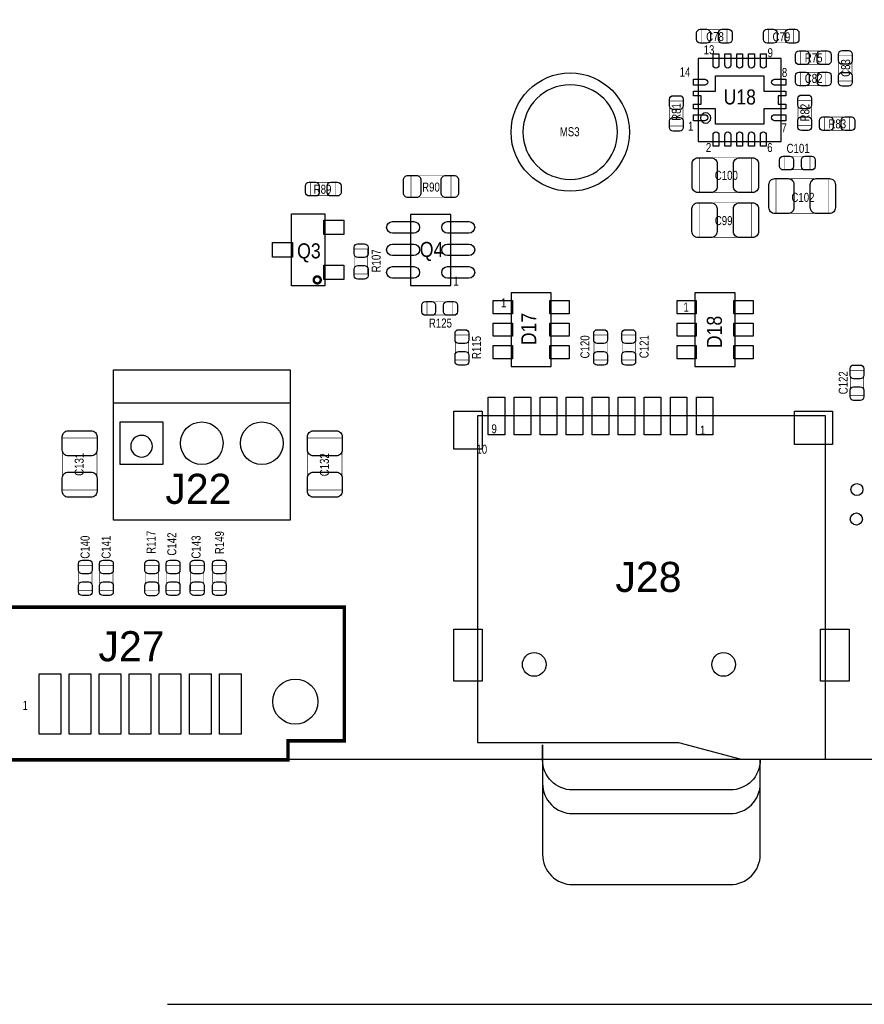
# Model space of a CAD drawing. Extents: x 0 to 190, y -12 to 110.
# Tile 9 of 15: x 89 to 125, y -10 to 31. Entities that reach past the tile are written whole.
import ezdxf
from ezdxf.enums import TextEntityAlignment as Align

# ---------------------------------------------------------------- set-up
doc = ezdxf.new("R2010")
doc.units = 0
for name, color, linetype in [('BG_DIMENSION', 1, 'CONTINUOUS'), ('BG_OUTLINE', 3, 'CONTINUOUS'), ('PG_ASSEMBLY_TOP', 140, 'CONTINUOUS'), ('PIN_BOTTOM', 6, 'CONTINUOUS'), ('PIN_TOP', 140, 'CONTINUOUS'), ('RD_ASSEMBLY_TOP', 140, 'CONTINUOUS')]:
    doc.layers.add(name, color=color, linetype=linetype)

msp = doc.modelspace()

# ---------------------------------------------------------------- linework, layer by layer
at = {"layer": 'BG_DIMENSION'}
msp.add_lwpolyline([(95.20047, -10.34288), (166.116, -10.34288)], dxfattribs=at)
at = {"layer": 'BG_OUTLINE'}
for points in [[(0, 87.63), (0, 89.662), (169.926, 89.662), (169.926, 0), (0, 0), (0, 12.903708)], [(0, 89.662), (169.926, 89.662), (169.926, 0), (0, 0)]]:
    msp.add_lwpolyline(points, dxfattribs=at)
at = {"layer": 'PG_ASSEMBLY_TOP'}
for points, const_width in [([(117.7798, 30.278324), (117.7798, 30.83814), (118.839996, 30.83814), (118.839996, 30.278324), (117.7798, 30.278324)], 0.024892), ([(121.66346, 30.83814), (121.66346, 30.278324), (120.603264, 30.278324), (120.603264, 30.83814), (121.66346, 30.83814)], 0.024892), ([(121.957592, 29.36748), (121.957592, 29.927296), (123.017788, 29.927296), (123.017788, 29.36748), (121.957592, 29.36748)], 0.024892), ([(123.565412, 29.729176), (124.125228, 29.729176), (124.125228, 28.66898), (123.565412, 28.66898), (123.565412, 29.729176)], 0.024892), ([(121.960132, 28.47086), (121.960132, 29.030676), (123.020328, 29.030676), (123.020328, 28.47086), (121.960132, 28.47086)], 0.024892), ([(116.984272, 26.764996), (116.424456, 26.764996), (116.424456, 27.825192), (116.984272, 27.825192), (116.984272, 26.764996)], 0.024892), ([(122.405648, 26.79192), (121.845832, 26.79192), (121.845832, 27.852116), (122.405648, 27.852116), (122.405648, 26.79192)], 0.024892), ([(122.967242, 26.581862), (122.967242, 27.141678), (124.027438, 27.141678), (124.027438, 26.581862), (122.967242, 26.581862)], 0.024892), ([(119.871744, 25.418796), (119.871744, 23.958804), (117.671596, 23.958804), (117.671596, 25.418796), (119.871744, 25.418796)], 0.024892), ([(121.28754, 24.916892), (121.28754, 25.476708), (122.347736, 25.476708), (122.347736, 24.916892), (121.28754, 24.916892)], 0.024892), ([(105.485692, 23.75662), (105.485692, 24.656796), (107.18546, 24.656796), (107.18546, 23.75662), (105.485692, 23.75662)], 0.024892), ([(120.918478, 23.074122), (120.918478, 24.534114), (123.118626, 24.534114), (123.118626, 23.074122), (120.918478, 23.074122)], 0.024892), ([(102.312724, 24.37892), (102.312724, 23.819104), (101.252528, 23.819104), (101.252528, 24.37892), (102.312724, 24.37892)], 0.024892), ([(119.867426, 23.518114), (119.867426, 22.058122), (117.667278, 22.058122), (117.667278, 23.518114), (119.867426, 23.518114)], 0.024892), ([(103.10368, 21.568664), (103.663496, 21.568664), (103.663496, 20.508468), (103.10368, 20.508468), (103.10368, 21.568664)], 0.024892), ([(107.229656, 19.335496), (107.229656, 18.77568), (106.16946, 18.77568), (106.16946, 19.335496), (107.229656, 19.335496)], 0.024892), ([(107.921552, 16.877284), (107.361736, 16.877284), (107.361736, 17.93748), (107.921552, 17.93748), (107.921552, 16.877284)], 0.024892), ([(113.778792, 16.877284), (113.218976, 16.877284), (113.218976, 17.93748), (113.778792, 17.93748), (113.778792, 16.877284)], 0.024892), ([(114.972592, 16.877284), (114.412776, 16.877284), (114.412776, 17.93748), (114.972592, 17.93748), (114.972592, 16.877284)], 0.024892), ([(124.612908, 15.385796), (124.053092, 15.385796), (124.053092, 16.445992), (124.612908, 16.445992), (124.612908, 15.385796)], 0.024892), ([(90.760804, 13.585444), (92.220796, 13.585444), (92.220796, 11.385296), (90.760804, 11.385296), (90.760804, 13.585444)], 0.024892), ([(101.119686, 13.585444), (102.579678, 13.585444), (102.579678, 11.385296), (101.119686, 11.385296), (101.119686, 13.585444)], 0.024892), ([(92.010484, 7.14502), (91.450668, 7.14502), (91.450668, 8.205216), (92.010484, 8.205216), (92.010484, 7.14502)], 0.024892), ([(92.899484, 7.14502), (92.339668, 7.14502), (92.339668, 8.205216), (92.899484, 8.205216), (92.899484, 7.14502)], 0.024892), ([(94.818708, 7.140702), (94.258892, 7.140702), (94.258892, 8.200898), (94.818708, 8.200898), (94.818708, 7.140702)], 0.024892), ([(95.718884, 7.14502), (95.159068, 7.14502), (95.159068, 8.205216), (95.718884, 8.205216), (95.718884, 7.14502)], 0.024892), ([(96.734884, 7.14502), (96.175068, 7.14502), (96.175068, 8.205216), (96.734884, 8.205216), (96.734884, 7.14502)], 0.024892), ([(97.114106, 8.204708), (97.673922, 8.204708), (97.673922, 7.144512), (97.114106, 7.144512), (97.114106, 8.204708)], 0.024892), ([(102.67188, 0.786384), (100.2919, 0.786384), (100.2919, -0.013462), (87.83193, -0.013462), (87.83193, 0.736346), (86.982046, 0.736346), (86.982046, 1.486408), (85.77199, 1.486408), (85.77199, 5.4864), (86.982046, 5.4864), (86.982046, 6.43636), (102.67188, 6.43636), (102.67188, 0.786384)], 0.1524)]:
    msp.add_lwpolyline(points, dxfattribs=dict(at, const_width=const_width))
for points in [[(121.127012, 26.11374), (121.127012, 29.61386), (117.626892, 29.61386), (117.626892, 26.11374), (121.127012, 26.11374)], [(107.170474, 23.030688), (105.470706, 23.030688), (105.470706, 20.03044), (107.170474, 20.03044), (107.170474, 23.030688)], [(111.414052, 16.609822), (111.414052, 19.708622), (109.717332, 19.708622), (109.717332, 16.609822), (111.414052, 16.609822)], [(119.186452, 16.609822), (119.186452, 19.708622), (117.489732, 19.708622), (117.489732, 16.609822), (119.186452, 16.609822)], [(92.9132, 16.4592), (100.3808, 16.4592), (100.3808, 10.1092), (92.9132, 10.1092), (92.9132, 16.4592)], [(92.9132, 15.0622), (100.3808, 15.0622)], [(108.29798, 0.714502), (116.79936, 0.724662), (119.38762, 0.023622), (122.9995, 0.013462), (122.9995, 14.514322), (108.29798, 14.514322), (108.29798, 0.714502)], [(120.24868, -2.285238), (120.24868, -0.085598)]]:
    msp.add_lwpolyline(points, dxfattribs=at)
msp.add_lwpolyline([(114.21745, 26.50617, 1), (110.217458, 26.50617, 1)], format="xyb", close=True, dxfattribs=at)
for points in [[(118.159276, 27.1018, 1), (117.724428, 27.1018, 1), (118.159276, 27.1018)], [(94.564962, 13.2334, 1), (93.649038, 13.2334, 1), (94.564962, 13.2334)], [(111.0488, 0.612902), (111.0488, -4.014978, 0.414386), (112.3188, -5.284978), (118.97868, -5.284978, 0.414386), (120.24868, -4.014978), (120.24868, -2.285238)], [(111.0488, 0.612902), (111.0488, -1.015238, 0.414346), (112.3188, -2.285238), (118.97868, -2.285238, 0.414346), (120.24868, -1.015238), (120.24868, -0.085598)], [(120.24868, -0.085598), (120.24868, -0.017018, -0.414072), (118.97868, -1.287018), (112.3188, -1.287018, -0.414072), (111.0488, -0.017018), (111.0488, 0.612902)]]:
    msp.add_lwpolyline(points, format="xyb", dxfattribs=at)
msp.add_lwpolyline([(101.84765, 20.012152), (100.447602, 20.012152), (100.447602, 23.052024), (101.84765, 23.052024)], close=True, dxfattribs=at)
at = {"layer": 'PG_ASSEMBLY_TOP', "const_width": 0.1016}
msp.add_lwpolyline([(101.676708, 20.262088, 1), (101.380544, 20.262088, 1), (101.676708, 20.262088)], format="xyb", dxfattribs=at)
at = {"layer": 'PIN_BOTTOM'}
msp.add_lwpolyline([(93.2053, 12.4587), (93.2053, 14.2621), (95.0087, 14.2621), (95.0087, 12.4587)], close=True, dxfattribs=at)
for centre, radius in [((112.217454, 26.50617), 2.499995), ((96.647, 13.3604), 0.9017), ((99.187, 13.3604), 0.9017), ((110.69828, 4.013962), 0.50038), ((118.69928, 4.013962), 0.50038), ((100.602034, 2.446528), 0.9525)]:
    msp.add_circle(centre, radius, dxfattribs=at)
at = {"layer": 'PIN_TOP'}
for points in [[(117.70995, 30.8483), (117.989858, 30.8483, -0.414846), (118.139972, 30.698186), (118.139972, 30.418278, -0.414846), (117.989858, 30.268164), (117.70995, 30.268164, -0.414846), (117.559836, 30.418278), (117.559836, 30.698186, -0.414846)], [(118.909846, 30.268164), (118.629938, 30.268164, -0.414846), (118.479824, 30.418278), (118.479824, 30.698186, -0.414846), (118.629938, 30.8483), (118.909846, 30.8483, -0.414846), (119.05996, 30.698186), (119.05996, 30.418278, -0.414846)], [(120.533414, 30.8483), (120.813322, 30.8483, -0.414846), (120.963436, 30.698186), (120.963436, 30.418278, -0.414846), (120.813322, 30.268164), (120.533414, 30.268164, -0.414846), (120.3833, 30.418278), (120.3833, 30.698186, -0.414846)], [(121.73331, 30.268164), (121.453402, 30.268164, -0.414846), (121.303288, 30.418278), (121.303288, 30.698186, -0.414846), (121.453402, 30.8483), (121.73331, 30.8483, -0.414846), (121.883424, 30.698186), (121.883424, 30.418278, -0.414846)], [(118.501922, 29.338778, -0.999952), (118.251986, 29.338778), (118.251986, 29.813758), (118.501922, 29.813758)], [(119.001794, 29.338778, -0.999952), (118.751858, 29.338778), (118.751858, 29.813758), (119.001794, 29.813758)], [(119.50192, 29.338778, -0.999952), (119.251984, 29.338778), (119.251984, 29.813758), (119.50192, 29.813758)], [(120.002046, 29.338778, -0.999952), (119.75211, 29.338778), (119.75211, 29.813758), (120.002046, 29.813758)], [(120.501918, 29.338778, -0.999952), (120.251982, 29.338778), (120.251982, 29.813758), (120.501918, 29.813758)], [(121.887742, 29.937456), (122.16765, 29.937456, -0.414846), (122.317764, 29.787342), (122.317764, 29.507434, -0.414846), (122.16765, 29.35732), (121.887742, 29.35732, -0.414846), (121.737628, 29.507434), (121.737628, 29.787342, -0.414846)], [(123.087638, 29.35732), (122.80773, 29.35732, -0.414846), (122.657616, 29.507434), (122.657616, 29.787342, -0.414846), (122.80773, 29.937456), (123.087638, 29.937456, -0.414846), (123.237752, 29.787342), (123.237752, 29.507434, -0.414846)], [(124.135388, 29.799026), (124.135388, 29.519118, -0.414846), (123.985274, 29.369004), (123.705366, 29.369004, -0.414846), (123.555252, 29.519118), (123.555252, 29.799026, -0.414846), (123.705366, 29.94914), (123.985274, 29.94914, -0.414846)], [(117.901974, 28.73883, -0.999952), (117.901974, 28.488894), (117.426994, 28.488894), (117.426994, 28.73883)], [(120.85193, 28.488894, -0.999952), (120.85193, 28.73883), (121.32691, 28.73883), (121.32691, 28.488894)], [(121.890282, 29.040836), (122.17019, 29.040836, -0.414846), (122.320304, 28.890722), (122.320304, 28.610814, -0.414846), (122.17019, 28.4607), (121.890282, 28.4607, -0.414846), (121.740168, 28.610814), (121.740168, 28.890722, -0.414846)], [(123.090178, 28.4607), (122.81027, 28.4607, -0.414846), (122.660156, 28.610814), (122.660156, 28.890722, -0.414846), (122.81027, 29.040836), (123.090178, 29.040836, -0.414846), (123.240292, 28.890722), (123.240292, 28.610814, -0.414846)], [(123.555252, 28.59913), (123.555252, 28.879038, -0.414846), (123.705366, 29.029152), (123.985274, 29.029152, -0.414846), (124.135388, 28.879038), (124.135388, 28.59913, -0.414846), (123.985274, 28.449016), (123.705366, 28.449016, -0.414846)], [(116.994432, 27.895042), (116.994432, 27.615134, -0.414846), (116.844318, 27.46502), (116.56441, 27.46502, -0.414846), (116.414296, 27.615134), (116.414296, 27.895042, -0.414846), (116.56441, 28.045156), (116.844318, 28.045156, -0.414846)], [(122.415808, 27.921966), (122.415808, 27.642058, -0.414846), (122.265694, 27.491944), (121.985786, 27.491944, -0.414846), (121.835672, 27.642058), (121.835672, 27.921966, -0.414846), (121.985786, 28.07208), (122.265694, 28.07208, -0.414846)], [(116.414296, 26.695146), (116.414296, 26.975054, -0.414846), (116.56441, 27.125168), (116.844318, 27.125168, -0.414846), (116.994432, 26.975054), (116.994432, 26.695146, -0.414846), (116.844318, 26.545032), (116.56441, 26.545032, -0.414846)], [(117.901974, 27.238706, -0.999952), (117.901974, 26.98877), (117.426994, 26.98877), (117.426994, 27.238706)], [(120.85193, 26.98877, -0.999952), (120.85193, 27.238706), (121.32691, 27.238706), (121.32691, 26.98877)], [(121.835672, 26.72207), (121.835672, 27.001978, -0.414846), (121.985786, 27.152092), (122.265694, 27.152092, -0.414846), (122.415808, 27.001978), (122.415808, 26.72207, -0.414846), (122.265694, 26.571956), (121.985786, 26.571956, -0.414846)], [(122.897392, 27.151838), (123.1773, 27.151838, -0.414846), (123.327414, 27.001724), (123.327414, 26.721816, -0.414846), (123.1773, 26.571702), (122.897392, 26.571702, -0.414846), (122.747278, 26.721816), (122.747278, 27.001724, -0.414846)], [(124.097288, 26.571702), (123.81738, 26.571702, -0.414846), (123.667266, 26.721816), (123.667266, 27.001724, -0.414846), (123.81738, 27.151838), (124.097288, 27.151838, -0.414846), (124.247402, 27.001724), (124.247402, 26.721816, -0.414846)], [(118.251986, 26.388822, -0.999952), (118.501922, 26.388822), (118.501922, 25.913842), (118.251986, 25.913842)], [(118.751858, 26.388822, -0.999952), (119.001794, 26.388822), (119.001794, 25.913842), (118.751858, 25.913842)], [(119.251984, 26.388822, -0.999952), (119.50192, 26.388822), (119.50192, 25.913842), (119.251984, 25.913842)], [(119.75211, 26.388822, -0.999952), (120.002046, 26.388822), (120.002046, 25.913842), (119.75211, 25.913842)], [(120.251982, 26.388822, -0.999952), (120.501918, 26.388822), (120.501918, 25.913842), (120.251982, 25.913842)], [(117.616732, 25.423876), (118.176548, 25.423876, -0.414709), (118.426738, 25.173686), (118.426738, 24.203914, -0.414709), (118.176548, 23.953724), (117.616732, 23.953724, -0.414709), (117.366542, 24.203914), (117.366542, 25.173686, -0.414709)], [(119.926608, 23.953724), (119.366792, 23.953724, -0.414709), (119.116602, 24.203914), (119.116602, 25.173686, -0.414709), (119.366792, 25.423876), (119.926608, 25.423876, -0.414709), (120.176798, 25.173686), (120.176798, 24.203914, -0.414709)], [(121.21769, 25.486868), (121.497598, 25.486868, -0.414846), (121.647712, 25.336754), (121.647712, 25.056846, -0.414846), (121.497598, 24.906732), (121.21769, 24.906732, -0.414846), (121.067576, 25.056846), (121.067576, 25.336754, -0.414846)], [(122.417586, 24.906732), (122.137678, 24.906732, -0.414846), (121.987564, 25.056846), (121.987564, 25.336754, -0.414846), (122.137678, 25.486868), (122.417586, 25.486868, -0.414846), (122.5677, 25.336754), (122.5677, 25.056846, -0.414846)], [(105.36047, 24.671782), (105.720642, 24.671782, -0.414556), (105.910634, 24.48179), (105.910634, 23.931626, -0.414556), (105.720642, 23.741634), (105.36047, 23.741634, -0.414556), (105.170478, 23.931626), (105.170478, 24.48179, -0.414556)], [(107.310682, 23.741634), (106.95051, 23.741634, -0.414556), (106.760518, 23.931626), (106.760518, 24.48179, -0.414556), (106.95051, 24.671782), (107.310682, 24.671782, -0.414556), (107.500674, 24.48179), (107.500674, 23.931626, -0.414556)], [(101.182678, 24.38908), (101.462586, 24.38908, -0.414846), (101.6127, 24.238966), (101.6127, 23.959058, -0.414846), (101.462586, 23.808944), (101.182678, 23.808944, -0.414846), (101.032564, 23.959058), (101.032564, 24.238966, -0.414846)], [(102.382574, 23.808944), (102.102666, 23.808944, -0.414846), (101.952552, 23.959058), (101.952552, 24.238966, -0.414846), (102.102666, 24.38908), (102.382574, 24.38908, -0.414846), (102.532688, 24.238966), (102.532688, 23.959058, -0.414846)], [(120.863614, 24.539194), (121.42343, 24.539194, -0.414709), (121.67362, 24.289004), (121.67362, 23.319232, -0.414709), (121.42343, 23.069042), (120.863614, 23.069042, -0.414709), (120.613424, 23.319232), (120.613424, 24.289004, -0.414709)], [(123.17349, 23.069042), (122.613674, 23.069042, -0.414709), (122.363484, 23.319232), (122.363484, 24.289004, -0.414709), (122.613674, 24.539194), (123.17349, 24.539194, -0.414709), (123.42368, 24.289004), (123.42368, 23.319232, -0.414709)], [(117.612414, 23.523194), (118.17223, 23.523194, -0.414709), (118.42242, 23.273004), (118.42242, 22.303232, -0.414709), (118.17223, 22.053042), (117.612414, 22.053042, -0.414709), (117.362224, 22.303232), (117.362224, 23.273004, -0.414709)], [(119.92229, 22.053042), (119.362474, 22.053042, -0.414709), (119.112284, 22.303232), (119.112284, 23.273004, -0.414709), (119.362474, 23.523194), (119.92229, 23.523194, -0.414709), (120.17248, 23.273004), (120.17248, 22.303232, -0.414709)], [(104.705531, 22.725507), (105.605453, 22.725507, -1), (105.605453, 22.235541), (104.705531, 22.235541, -1)], [(107.035727, 22.725507), (107.935649, 22.725507, -1), (107.935649, 22.235541), (107.035727, 22.235541, -1)], [(103.673656, 21.638514), (103.673656, 21.358606, -0.414846), (103.523542, 21.208492), (103.243634, 21.208492, -0.414846), (103.09352, 21.358606), (103.09352, 21.638514, -0.414846), (103.243634, 21.788628), (103.523542, 21.788628, -0.414846)], [(104.705531, 21.775547), (105.605453, 21.775547, -1), (105.605453, 21.285581), (104.705531, 21.285581, -1)], [(107.035727, 21.775547), (107.935649, 21.775547, -1), (107.935649, 21.285581), (107.035727, 21.285581, -1)], [(103.09352, 20.438618), (103.09352, 20.718526, -0.414846), (103.243634, 20.86864), (103.523542, 20.86864, -0.414846), (103.673656, 20.718526), (103.673656, 20.438618, -0.414846), (103.523542, 20.288504), (103.243634, 20.288504, -0.414846)], [(104.705531, 20.825587), (105.605453, 20.825587, -1), (105.605453, 20.335621), (104.705531, 20.335621, -1)], [(107.035727, 20.825587), (107.935649, 20.825587, -1), (107.935649, 20.335621), (107.035727, 20.335621, -1)], [(106.09961, 19.345656), (106.379518, 19.345656, -0.414846), (106.529632, 19.195542), (106.529632, 18.915634, -0.414846), (106.379518, 18.76552), (106.09961, 18.76552, -0.414846), (105.949496, 18.915634), (105.949496, 19.195542, -0.414846)], [(107.299506, 18.76552), (107.019598, 18.76552, -0.414846), (106.869484, 18.915634), (106.869484, 19.195542, -0.414846), (107.019598, 19.345656), (107.299506, 19.345656, -0.414846), (107.44962, 19.195542), (107.44962, 18.915634, -0.414846)], [(107.931712, 18.00733), (107.931712, 17.727422, -0.414846), (107.781598, 17.577308), (107.50169, 17.577308, -0.414846), (107.351576, 17.727422), (107.351576, 18.00733, -0.414846), (107.50169, 18.157444), (107.781598, 18.157444, -0.414846)], [(113.788952, 18.00733), (113.788952, 17.727422, -0.414846), (113.638838, 17.577308), (113.35893, 17.577308, -0.414846), (113.208816, 17.727422), (113.208816, 18.00733, -0.414846), (113.35893, 18.157444), (113.638838, 18.157444, -0.414846)], [(114.982752, 18.00733), (114.982752, 17.727422, -0.414846), (114.832638, 17.577308), (114.55273, 17.577308, -0.414846), (114.402616, 17.727422), (114.402616, 18.00733, -0.414846), (114.55273, 18.157444), (114.832638, 18.157444, -0.414846)], [(107.351576, 16.807434), (107.351576, 17.087342, -0.414846), (107.50169, 17.237456), (107.781598, 17.237456, -0.414846), (107.931712, 17.087342), (107.931712, 16.807434, -0.414846), (107.781598, 16.65732), (107.50169, 16.65732, -0.414846)], [(113.208816, 16.807434), (113.208816, 17.087342, -0.414846), (113.35893, 17.237456), (113.638838, 17.237456, -0.414846), (113.788952, 17.087342), (113.788952, 16.807434, -0.414846), (113.638838, 16.65732), (113.35893, 16.65732, -0.414846)], [(114.402616, 16.807434), (114.402616, 17.087342, -0.414846), (114.55273, 17.237456), (114.832638, 17.237456, -0.414846), (114.982752, 17.087342), (114.982752, 16.807434, -0.414846), (114.832638, 16.65732), (114.55273, 16.65732, -0.414846)], [(124.623068, 16.515842), (124.623068, 16.235934, -0.414846), (124.472954, 16.08582), (124.193046, 16.08582, -0.414846), (124.042932, 16.235934), (124.042932, 16.515842, -0.414846), (124.193046, 16.665956), (124.472954, 16.665956, -0.414846)], [(124.042932, 15.315946), (124.042932, 15.595854, -0.414846), (124.193046, 15.745968), (124.472954, 15.745968, -0.414846), (124.623068, 15.595854), (124.623068, 15.315946, -0.414846), (124.472954, 15.165832), (124.193046, 15.165832, -0.414846)], [(92.225876, 13.640308), (92.225876, 13.080492, -0.414709), (91.975686, 12.830302), (91.005914, 12.830302, -0.414709), (90.755724, 13.080492), (90.755724, 13.640308, -0.414709), (91.005914, 13.890498), (91.975686, 13.890498, -0.414709)], [(102.584758, 13.640308), (102.584758, 13.080492, -0.414709), (102.334568, 12.830302), (101.364796, 12.830302, -0.414709), (101.114606, 13.080492), (101.114606, 13.640308, -0.414709), (101.364796, 13.890498), (102.334568, 13.890498, -0.414709)], [(90.755724, 11.330432), (90.755724, 11.890248, -0.414709), (91.005914, 12.140438), (91.975686, 12.140438, -0.414709), (92.225876, 11.890248), (92.225876, 11.330432, -0.414709), (91.975686, 11.080242), (91.005914, 11.080242, -0.414709)], [(101.114606, 11.330432), (101.114606, 11.890248, -0.414709), (101.364796, 12.140438), (102.334568, 12.140438, -0.414709), (102.584758, 11.890248), (102.584758, 11.330432, -0.414709), (102.334568, 11.080242), (101.364796, 11.080242, -0.414709)], [(92.020644, 8.275066), (92.020644, 7.995158, -0.414846), (91.87053, 7.845044), (91.590622, 7.845044, -0.414846), (91.440508, 7.995158), (91.440508, 8.275066, -0.414846), (91.590622, 8.42518), (91.87053, 8.42518, -0.414846)], [(92.909644, 8.275066), (92.909644, 7.995158, -0.414846), (92.75953, 7.845044), (92.479622, 7.845044, -0.414846), (92.329508, 7.995158), (92.329508, 8.275066, -0.414846), (92.479622, 8.42518), (92.75953, 8.42518, -0.414846)], [(94.828868, 8.270748), (94.828868, 7.99084, -0.414846), (94.678754, 7.840726), (94.398846, 7.840726, -0.414846), (94.248732, 7.99084), (94.248732, 8.270748, -0.414846), (94.398846, 8.420862), (94.678754, 8.420862, -0.414846)], [(95.729044, 8.275066), (95.729044, 7.995158, -0.414846), (95.57893, 7.845044), (95.299022, 7.845044, -0.414846), (95.148908, 7.995158), (95.148908, 8.275066, -0.414846), (95.299022, 8.42518), (95.57893, 8.42518, -0.414846)], [(96.745044, 8.275066), (96.745044, 7.995158, -0.414846), (96.59493, 7.845044), (96.315022, 7.845044, -0.414846), (96.164908, 7.995158), (96.164908, 8.275066, -0.414846), (96.315022, 8.42518), (96.59493, 8.42518, -0.414846)], [(97.684082, 8.274558), (97.684082, 7.99465, -0.414846), (97.533968, 7.844536), (97.25406, 7.844536, -0.414846), (97.103946, 7.99465), (97.103946, 8.274558, -0.414846), (97.25406, 8.424672), (97.533968, 8.424672, -0.414846)], [(91.440508, 7.07517), (91.440508, 7.355078, -0.414846), (91.590622, 7.505192), (91.87053, 7.505192, -0.414846), (92.020644, 7.355078), (92.020644, 7.07517, -0.414846), (91.87053, 6.925056), (91.590622, 6.925056, -0.414846)], [(92.329508, 7.07517), (92.329508, 7.355078, -0.414846), (92.479622, 7.505192), (92.75953, 7.505192, -0.414846), (92.909644, 7.355078), (92.909644, 7.07517, -0.414846), (92.75953, 6.925056), (92.479622, 6.925056, -0.414846)], [(94.248732, 7.070852), (94.248732, 7.35076, -0.414846), (94.398846, 7.500874), (94.678754, 7.500874, -0.414846), (94.828868, 7.35076), (94.828868, 7.070852, -0.414846), (94.678754, 6.920738), (94.398846, 6.920738, -0.414846)], [(95.148908, 7.07517), (95.148908, 7.355078, -0.414846), (95.299022, 7.505192), (95.57893, 7.505192, -0.414846), (95.729044, 7.355078), (95.729044, 7.07517, -0.414846), (95.57893, 6.925056), (95.299022, 6.925056, -0.414846)], [(96.164908, 7.07517), (96.164908, 7.355078, -0.414846), (96.315022, 7.505192), (96.59493, 7.505192, -0.414846), (96.745044, 7.355078), (96.745044, 7.07517, -0.414846), (96.59493, 6.925056), (96.315022, 6.925056, -0.414846)], [(97.103946, 7.074662), (97.103946, 7.35457, -0.414846), (97.25406, 7.504684), (97.533968, 7.504684, -0.414846), (97.684082, 7.35457), (97.684082, 7.074662, -0.414846), (97.533968, 6.924548), (97.25406, 6.924548, -0.414846)]]:
    msp.add_lwpolyline(points, format="xyb", close=True, dxfattribs=at)
for points in [[(118.352062, 26.83891), (118.352062, 27.488896), (117.426994, 27.488896), (117.426994, 27.688794), (117.75186, 27.688794), (117.75186, 28.038806), (117.426994, 28.038806), (117.426994, 28.238704), (118.352062, 28.238704), (118.352062, 28.88869), (120.401842, 28.88869), (120.401842, 28.238704), (121.32691, 28.238704), (121.32691, 28.038806), (121.002044, 28.038806), (121.002044, 27.688794), (121.32691, 27.688794), (121.32691, 27.488896), (120.401842, 27.488896), (120.401842, 26.83891)], [(102.65156, 22.177248), (101.81336, 22.177248), (101.81336, 22.786848), (102.65156, 22.786848)], [(100.481892, 21.227288), (99.643692, 21.227288), (99.643692, 21.836888), (100.481892, 21.836888)], [(102.65156, 20.277328), (101.81336, 20.277328), (101.81336, 20.886928), (102.65156, 20.886928)], [(109.773212, 18.829782), (108.960412, 18.829782), (108.960412, 19.388582), (109.773212, 19.388582)], [(111.358172, 19.388582), (112.170972, 19.388582), (112.170972, 18.829782), (111.358172, 18.829782)], [(117.545612, 18.829782), (116.732812, 18.829782), (116.732812, 19.388582), (117.545612, 19.388582)], [(119.130572, 19.388582), (119.943372, 19.388582), (119.943372, 18.829782), (119.130572, 18.829782)], [(109.773212, 17.879822), (108.960412, 17.879822), (108.960412, 18.438622), (109.773212, 18.438622)], [(111.358172, 18.438622), (112.170972, 18.438622), (112.170972, 17.879822), (111.358172, 17.879822)], [(117.545612, 17.879822), (116.732812, 17.879822), (116.732812, 18.438622), (117.545612, 18.438622)], [(119.130572, 18.438622), (119.943372, 18.438622), (119.943372, 17.879822), (119.130572, 17.879822)], [(109.773212, 16.929862), (108.960412, 16.929862), (108.960412, 17.488662), (109.773212, 17.488662)], [(111.358172, 17.488662), (112.170972, 17.488662), (112.170972, 16.929862), (111.358172, 16.929862)], [(117.545612, 16.929862), (116.732812, 16.929862), (116.732812, 17.488662), (117.545612, 17.488662)], [(119.130572, 17.488662), (119.943372, 17.488662), (119.943372, 16.929862), (119.130572, 16.929862)], [(108.74756, 13.714222), (108.74756, 15.314422), (109.4486, 15.314422), (109.4486, 13.714222)], [(109.84738, 13.714222), (109.84738, 15.314422), (110.54842, 15.314422), (110.54842, 13.714222)], [(110.9472, 13.714222), (110.9472, 15.314422), (111.64824, 15.314422), (111.64824, 13.714222)], [(112.04702, 13.714222), (112.04702, 15.314422), (112.74806, 15.314422), (112.74806, 13.714222)], [(113.14938, 13.714222), (113.14938, 15.314422), (113.85042, 15.314422), (113.85042, 13.714222)], [(114.2492, 13.714222), (114.2492, 15.314422), (114.95024, 15.314422), (114.95024, 13.714222)], [(115.34902, 13.714222), (115.34902, 15.314422), (116.05006, 15.314422), (116.05006, 13.714222)], [(116.44884, 13.714222), (116.44884, 15.314422), (117.14988, 15.314422), (117.14988, 13.714222)], [(117.54866, 13.714222), (117.54866, 15.314422), (118.2497, 15.314422), (118.2497, 13.714222)], [(107.29976, 13.114782), (107.29976, 14.714982), (108.49864, 14.714982), (108.49864, 13.114782)], [(121.69902, 14.713712), (123.29922, 14.713712), (123.29922, 13.314172), (121.69902, 13.314172)], [(93.2053, 12.4587), (93.2053, 14.2621), (95.0087, 14.2621), (95.0087, 12.4587)], [(107.29976, 3.312922), (107.29976, 5.512562), (108.49864, 5.512562), (108.49864, 3.312922)], [(122.79884, 3.312922), (122.79884, 5.512562), (123.99772, 5.512562), (123.99772, 3.312922)], [(90.689176, 3.616452), (90.689176, 1.076452), (89.774776, 1.076452), (89.774776, 3.616452)], [(91.959176, 3.616452), (91.959176, 1.076452), (91.044776, 1.076452), (91.044776, 3.616452)], [(93.229176, 3.616452), (93.229176, 1.076452), (92.314776, 1.076452), (92.314776, 3.616452)], [(94.499176, 3.616452), (94.499176, 1.076452), (93.584776, 1.076452), (93.584776, 3.616452)], [(95.769176, 3.616452), (95.769176, 1.076452), (94.854776, 1.076452), (94.854776, 3.616452)], [(97.039176, 3.616452), (97.039176, 1.076452), (96.124776, 1.076452), (96.124776, 3.616452)], [(98.309176, 3.616452), (98.309176, 1.076452), (97.394776, 1.076452), (97.394776, 3.616452)]]:
    msp.add_lwpolyline(points, close=True, dxfattribs=at)
for centre, radius in [((112.217454, 26.50617), 2.499995), ((96.647, 13.3604), 0.9017), ((99.187, 13.3604), 0.9017), ((124.333, 11.4046), 0.254), ((124.3076, 10.16), 0.254), ((110.69828, 4.013962), 0.50038), ((118.69928, 4.013962), 0.50038), ((100.602034, 2.446528), 0.9525)]:
    msp.add_circle(centre, radius, dxfattribs=at)

# ---------------------------------------------------------------- texts
at = {"layer": 'PG_ASSEMBLY_TOP', "width": 0.8}
for s, p in [('13', (117.856, 29.7942)), ('9', (120.557544, 29.668978)), ('14', (116.84, 28.8544)), ('8', (121.16054, 28.833572)), ('1', (117.1956, 26.5684)), ('7', (121.143268, 26.499312)), ('2', (117.949472, 25.665176)), ('6', (120.54205, 25.665176)), ('1', (109.295692, 19.106642)), ('1', (117.002052, 18.920714)), ('9', (108.8898, 13.7795)), ('1', (117.7036, 13.7287)), ('10', (108.2548, 12.9159)), ('1', (89.0778, 2.0955))]:
    msp.add_text(s, height=0.381, dxfattribs=at).set_placement(p)
msp.add_text('1', height=0.381, dxfattribs=at).set_placement((107.39501, 20.023836), align=Align.CENTER)
at = {"layer": 'RD_ASSEMBLY_TOP'}
for s, height, width, p in [('C78', 0.381, 0.8, (118.33479, 30.350714)), ('C79', 0.381, 0.8, (121.141236, 30.340808)), ('R75', 0.381, 0.8, (122.502168, 29.453586)), ('C82', 0.381, 0.8, (122.502168, 28.583636)), ('U18', 0.635, 0.88, (119.38, 27.67203)), ('R83', 0.381, 0.8, (123.502928, 26.664158)), ('C101', 0.381, 0.8, (121.847356, 25.629362)), ('C100', 0.381, 0.8, (118.81358, 24.48814)), ('R89', 0.381, 0.8, (101.7524, 23.9014)), ('R90', 0.381, 0.8, (106.334814, 23.99284)), ('C102', 0.381, 0.8, (122.05208, 23.5585)), ('C99', 0.381, 0.8, (118.70182, 22.57552)), ('Q4', 0.635, 0.88, (106.358436, 21.23059)), ('R125', 0.381, 0.8, (106.732832, 18.248884)), ('J22', 1.27, 1.02, (96.506792, 10.800334)), ('J28', 1.27, 1.02, (115.525042, 7.079234))]:
    msp.add_text(s, height=height, dxfattribs=dict(at, width=width)).set_placement(p, align=Align.CENTER)
at = {"layer": 'RD_ASSEMBLY_TOP', "width": 0.8}
for s, p in [('C83', (124.044964, 29.213302)), ('R81', (116.8908, 27.3558)), ('R82', (122.32386, 27.328368)), ('R107', (104.208072, 21.065236)), ('C120', (113.03, 17.431512)), ('C121', (115.527836, 17.440148)), ('R115', (108.44784, 17.405858)), ('C122', (123.94311, 15.915894)), ('C131', (91.660472, 12.470638)), ('C132', (102.02037, 12.451842)), ('R117', (94.69501, 9.176258)), ('R149', (97.591626, 9.161272)), ('C140', (91.907614, 8.970772)), ('C141', (92.796614, 8.970772)), ('C142', (95.573088, 9.101074)), ('C143', (96.596454, 8.975852))]:
    msp.add_text(s, height=0.381, rotation=90, dxfattribs=at).set_placement(p, align=Align.CENTER)
at = {"layer": 'RD_ASSEMBLY_TOP'}
for s, height, width, p in [('MS3', 0.381, 0.8, (111.77524, 26.33218)), ('Q3', 0.635, 0.88, (100.677218, 21.171154)), ('J27', 1.27, 1.02, (92.282772, 4.150614))]:
    msp.add_text(s, height=height, dxfattribs=dict(at, width=width)).set_placement(p)
at = {"layer": 'RD_ASSEMBLY_TOP', "width": 0.88}
for s, p in [('D17', (110.7821, 17.5006)), ('D18', (118.626382, 17.375886))]:
    msp.add_text(s, height=0.635, rotation=90, dxfattribs=at).set_placement(p)

doc.saveas('drawing.dxf')
